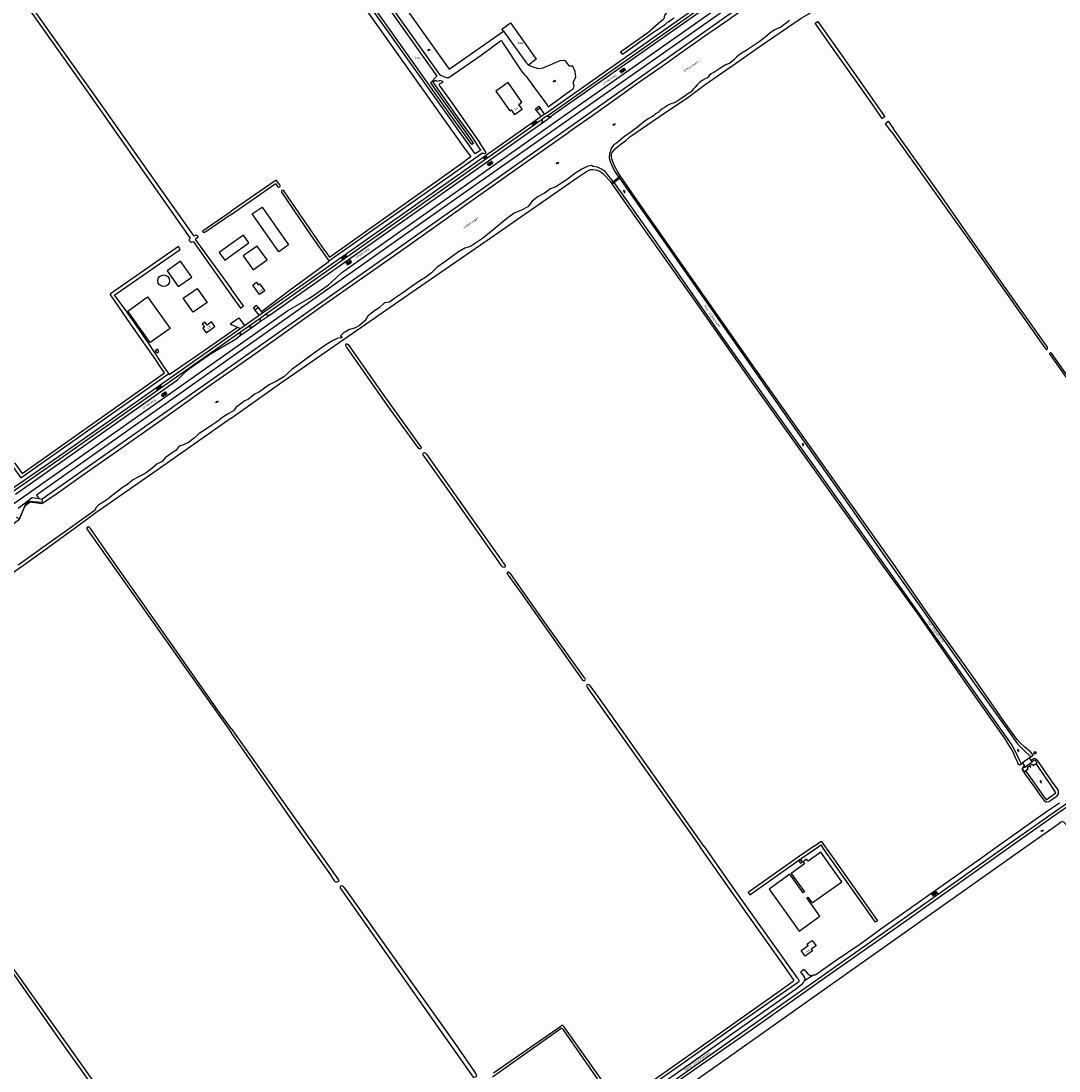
# Model space of a CAD drawing. Extents: x 168875 to 176000, y 513888 to 528000.
# Tile 43 of 106: x 173781 to 174863, y 519766 to 520861. Entities that reach past the tile are written whole.
import ezdxf

# ---------------------------------------------------------------- set-up
doc = ezdxf.new("R2010")
doc.units = 0
doc.header["$MEASUREMENT"] = 0
doc.layers.get('0').update_dxf_attribs({"linetype": 'CONTINUOUS'})
for name, color, linetype in [('BIJGEBOUW', 12, 'CONTINUOUS'), ('CULTUURAANDUIDING', 7, 'CONTINUOUS'), ('DAKRAND', 10, 'CONTINUOUS'), ('HOOFDGEBOUW', 1, 'CONTINUOUS'), ('HUISNUMMER', 7, 'CONTINUOUS'), ('INSTEEK_SLOOT', 72, 'CONTINUOUS'), ('KANT_VERHARDING', 252, 'CONTINUOUS'), ('KANT_WATER', 140, 'CONTINUOUS'), ('KUNSTWERK', 12, 'CONTINUOUS'), ('OVERIGOPSTAL', 12, 'CONTINUOUS'), ('SEMANTIEK', 140, 'CONTINUOUS'), ('sluitlijn_verharding', 7, 'CONTINUOUS'), ('STRAATNAAM', 7, 'CONTINUOUS'), ('TALUD', 34, 'CONTINUOUS'), ('WATERLOOPNAAM', 7, 'CONTINUOUS')]:
    doc.layers.add(name, color=color, linetype=linetype)
doc.styles.add('ISOCP', font='ISOCP.shx', dxfattribs={"height": 1.8})

# ---------------------------------------------------------------- blocks, each defined once
blk = doc.blocks.new('S014')
at = {"color": 0}
for p, q in [((0, -0.8), (4.2, 1.7)), ((0, 0.6), (1.8, 1.7)), ((5.1, -1.5), (0, 1.4)), ((2.6, -1.5), (0, 0)), ((1.1, -1.5), (6.1, 1.4)), ((6.1, -0.8), (1.9, 1.7)), ((3.5, -1.5), (6.1, 0)), ((6.1, 0.7), (4.4, 1.7))]:
    blk.add_line(p, q, dxfattribs=at)
blk = doc.blocks.new('S016')
at = {"color": 0, "linetype": 'Continuous'}
for points in [[(0, -0.4), (2.6, 1.1)], [(2.6, -1.2), (0, 0.4)], [(5.1, -1.2), (1.1, 1.1)], [(1.1, -1.2), (5.1, 1.1)], [(6.2, -0.4), (3.5, 1.1)], [(3.5, -1.2), (6.2, 0.4)]]:
    blk.add_lwpolyline(points, dxfattribs=at)
blk = doc.blocks.new('S05')
at = {"color": 0}
for p, q in [((0.1, 0.3), (0.4, 0.6)), ((0.1, -0.2), (0.4, 0.1)), ((0.4, 0.6), (0.7, 0.7)), ((0.4, 0.1), (0.7, 0.2)), ((0.7, 0.7), (1, 0.6)), ((0.7, 0.2), (1, 0.1)), ((1, 0.6), (1.3, 0.4)), ((1, 0.1), (1.4, -0.1)), ((1.3, 0.4), (1.7, 0.1)), ((1.7, 0.1), (2, 0)), ((2, 0), (2.3, 0.2)), ((2.3, 0.2), (2.6, 0.4)), ((1.4, -0.1), (1.7, -0.4)), ((1.7, -0.4), (2, -0.5)), ((2, -0.5), (2.3, -0.3)), ((2.3, -0.3), (2.6, -0.1))]:
    blk.add_line(p, q, dxfattribs=at)
blk = doc.blocks.new('S012')
at = {"color": 0}
for p, q in [((1.2, 2), (0, 0)), ((1.2, -2), (0, 0)), ((1.4, 0), (0.2, 2)), ((1.4, 0), (0.2, -2))]:
    blk.add_line(p, q, dxfattribs=at)

msp = doc.modelspace()

# ---------------------------------------------------------------- linework, layer by layer
at = {"layer": 'BIJGEBOUW'}
for points in [[(174059.91, 520627.49), (174049.81, 520620.39), (174022.068, 520659.858), (174032.257, 520666.959), (174059.91, 520627.49)], [(173944.82, 520583.923), (173958.995, 520593.789), (173947.455, 520610.368), (173933.28, 520600.502), (173944.82, 520583.923)], [(173936.63, 520540.15), (173915.82, 520525.65), (173892.414, 520558.481), (173913.062, 520573.202), (173936.63, 520540.15)], [(174832.217, 520092.421), (174824.845, 520087.279), (174824.914, 520087.18)], [(174834.081, 520089.748), (174832.217, 520092.421)], [(174824.914, 520087.18), (174827.22, 520083.874)], [(174827.22, 520083.874), (174827.687, 520083.203)], [(174827.687, 520083.203), (174827.704, 520083.179), (174835.051, 520088.282)], [(174835.051, 520088.282), (174834.081, 520089.748)], [(174593.739, 519982.512), (174595.847, 519984.033), (174594.349, 519986.109), (174592.241, 519984.588), (174593.739, 519982.512)]]:
    msp.add_lwpolyline(points, dxfattribs=at)
for points in [[(173923.687, 520590.029, -1), (173935.887, 520590.029)], [(173935.887, 520590.029, -1), (173923.687, 520590.029)]]:
    msp.add_lwpolyline(points, format="xyb", dxfattribs=at)
at = {"layer": 'DAKRAND'}
for points in [[(174000, 520628.5), (173987.7, 520619.6), (173993.4, 520611.6), (174000, 520616.4)], [(174000, 520616.4), (174018.5, 520629.7), (174012.8, 520637.7), (174000, 520628.5)]]:
    msp.add_lwpolyline(points, dxfattribs=at)
at = {"layer": 'HOOFDGEBOUW'}
for points in [[(174303.364, 520768.934), (174299.89, 520773.887), (174303.279, 520776.264), (174288.882, 520796.791), (174276.123, 520787.841), (174290.52, 520767.314), (174292.116, 520768.433), (174295.589, 520763.481), (174303.364, 520768.934)], [(174037.522, 520611.868), (174027.198, 520626.302), (174012.676, 520615.914), (174023, 520601.48), (174037.522, 520611.868)], [(174035.041, 520579.427), (174029.659, 520575.597), (174024.373, 520583.024), (174024.461, 520583.087), (174022.658, 520585.62), (174026.608, 520588.431), (174028.41, 520585.899), (174029.754, 520586.855), (174035.041, 520579.427)], [(173974.989, 520567.37), (173960.438, 520557.199), (173950.211, 520571.83), (173964.762, 520582.001), (173974.989, 520567.37)], [(173983.023, 520542.394), (173979.538, 520547.091), (173974.969, 520543.701), (173972.526, 520546.993), (173969.801, 520544.971), (173972.244, 520541.679), (173970.711, 520540.541), (173974.197, 520535.844), (173983.023, 520542.394)], [(174839.418, 520097.225), (174837.815, 520096.282), (174836.781, 520098.04), (174838.383, 520098.983), (174839.418, 520097.225)], [(174613.771, 519927.365), (174600.162, 519946.442), (174601.327, 519947.273), (174605.642, 519941.223), (174636.623, 519963.323), (174614.685, 519994.076), (174601.487, 519984.661), (174599.977, 519986.778), (174596.321, 519984.17), (174597.831, 519982.053), (174583.843, 519972.075), (174597.678, 519952.68), (174596.473, 519951.82), (174582.638, 519971.215)], [(174582.638, 519971.215), (174560.839, 519955.696), (174582.686, 519924.985), (174582.719, 519925.009), (174592.039, 519911.906), (174613.771, 519927.365)], [(174594.312, 519891.552), (174601.752, 519896.831), (174600.647, 519898.387), (174605.919, 519902.129), (174609.903, 519896.514), (174604.843, 519892.923), (174606.144, 519891.09)], [(174606.144, 519891.09), (174598.482, 519885.683), (174594.312, 519891.552)]]:
    msp.add_lwpolyline(points, dxfattribs=at)
at = {"layer": 'INSTEEK_SLOOT'}
for points in [[(174260.267, 520726.412), (174254.459, 520722.278), (174245.993, 520734.116), (174070.094, 520981.93), (173866.279, 521268.786), (173808.632, 521350.581)], [(173803.877, 521348.723), (173811.095, 521338.054), (174066.544, 520977.706), (174242.057, 520730.249), (174249.915, 520719.217), (174244.014, 520715.036)], [(173700.1, 521000), (173704.5, 520993.3), (173852, 520784.6), (173957, 520635), (173957.3, 520634.4), (173957, 520633.9), (173956.3, 520633.1), (173956.4, 520632.2), (173957, 520631.2), (173958.2, 520630.2), (173958.8, 520630.3), (173959.6, 520630.8), (173960.2, 520631), (173960.7, 520630.5), (174000, 520575.1)], [(173704.2, 521000), (173708.3, 520994.5), (173743.3, 520944.9), (173807.1, 520854.2), (173869.3, 520766.5), (173925.6, 520686.5), (173960.6, 520637.7), (173961.2, 520637), (173961.7, 520636.8), (173963, 520637.6), (173963.9, 520637.6), (173964.6, 520637.3), (173965.2, 520636.5), (173965.3, 520635.7), (173964.8, 520634.9), (173963.1, 520633.8), (173962.9, 520633.5), (173963, 520632.9), (174000, 520581.7)], [(174574.93, 520907.26), (174231.05, 520663.9), (174000, 520500.831), (173803.22, 520362.3)], [(174155.04, 520892.871), (174217.383, 520805.323)], [(174164.363, 520899.543), (174227.199, 520810.643), (174283.953, 520850.443)], [(174415.724, 520740.109), (174446.603, 520761.414), (174476.158, 520781.248), (174494.342, 520794.817), (174511.196, 520806.578), (174522.371, 520814.136), (174551.424, 520834.626), (174594.276, 520864.059), (174602.146, 520868.508), (174604.48, 520870.191)], [(174454.493, 520869.999), (174453.514, 520869.11), (174452.153, 520867.463), (174451.611, 520865.367), (174451.282, 520863.302), (174449.878, 520861.963), (174445.567, 520858.334), (174436.967, 520850.694)], [(174439.351, 520848.455), (174452.698, 520857.682), (174456.045, 520860.416), (174461.884, 520864.202)], [(174681.641, 520761.155), (174678.56, 520759.428), (174668.903, 520773.38), (174650.696, 520799.491), (174628.455, 520830.819), (174608.87, 520858.647), (174611.645, 520860.312)], [(174611.645, 520860.312), (174614.732, 520856.056), (174635.388, 520827.216), (174658.081, 520794.531), (174681.641, 520761.155)], [(174283.953, 520850.443), (174307.205, 520818.035), (174310.157, 520815.024)], [(174408.02, 520826.28), (174405.808, 520828.72), (174436.967, 520850.694)], [(174408.02, 520826.28), (174439.351, 520848.455)], [(174302.835, 520809.138), (174302.373, 520809.834), (174283.288, 520838.592), (174282.489, 520839.76), (174281.677, 520840.207), (174280.951, 520839.978), (174260.868, 520825.141), (174227.163, 520801.763), (174225.763, 520801.546)], [(174330.69, 520771.55), (174354.011, 520788.532), (174357.022, 520790.579), (174357.727, 520793.266), (174356.933, 520795.895), (174357.084, 520797.99), (174358.563, 520800.836), (174359.467, 520802.751), (174358.533, 520808.286), (174356.17, 520813.862), (174352.762, 520813.828), (174348.517, 520819.381), (174346.175, 520819.9), (174342.698, 520819.5), (174324.891, 520811.846), (174320.523, 520811.135), (174313.722, 520813.138), (174310.157, 520815.024)], [(174306.992, 520804.254), (174302.835, 520809.138)], [(174306.992, 520804.254), (174324.94, 520779.44)], [(174248.926, 520743.141), (174234.476, 520763.362), (174212.454, 520794.59), (174210.442, 520797.497), (174213.044, 520799.232), (174213.248, 520798.91), (174214.584, 520798.166), (174217.247, 520799.037), (174218.306, 520799.02), (174219.697, 520798.708), (174220.643, 520797.681), (174220.484, 520796.769), (174219.462, 520796.16), (174217.766, 520795.514), (174217.085, 520795.043), (174217.071, 520794.225), (174217.679, 520793.107), (174230.338, 520775.276), (174259.4, 520733.96)], [(174224.498, 520802.083), (174225.763, 520801.546)], [(174324.94, 520779.44), (174329.357, 520773.379), (174330.69, 520771.55)], [(174688.864, 520745.085), (174684.399, 520750.992), (174682.17, 520754.212), (174685.045, 520756.331)], [(174685.045, 520756.331), (174690.608, 520748.451)], [(174688.864, 520745.085), (174767.6, 520634.4), (174849, 520519), (174849.6, 520518.5), (174850.3, 520518.5), (174851.1, 520519), (174851.2, 520519.8), (174850.9, 520520.7), (174813.6, 520573.5), (174778, 520624.2), (174738.4, 520680.9), (174690.608, 520748.451)], [(174248.926, 520743.141), (174256.41, 520731.91)], [(174836.1, 520095.2), (174835.8, 520095.6), (174835.2, 520096.7), (174833.2, 520098.8), (174827.3, 520103.8), (174822.1, 520108.5), (174819.3, 520111.6), (174816.2, 520115.8), (174809.8, 520124.9), (174773.3, 520177.5), (174727, 520242), (174691.8, 520292.6), (174619, 520395.7), (174543.1, 520502.8), (174469.8, 520607.5), (174418.2, 520681.4), (174405.2, 520700.2), (174402.6, 520704.6), (174400.2, 520709.1), (174398.2, 520713.3), (174397.1, 520716.9), (174396.6, 520719.5), (174396.7, 520722.3), (174397.2, 520723.8), (174400.4, 520727.8), (174402.7, 520729.9), (174406.6, 520732.8), (174411.2, 520735.9), (174415.724, 520740.109)], [(174102.09, 520610.78), (174262.15, 520723.63), (174264.19, 520722.8), (174266.02, 520723.92), (174259.4, 520733.96)], [(174260.267, 520726.412), (174256.41, 520731.91)], [(174097.76, 520621.7), (174102.74, 520614.61), (174244.014, 520715.036)], [(174000, 520446.9), (174050.6, 520482.6), (174193, 520581.3), (174270.2, 520634.5), (174361.2, 520697.9), (174370.4, 520704.1), (174372.5, 520705.2), (174374.8, 520706), (174377.2, 520706.1), (174379.5, 520705.9), (174381.8, 520705.3), (174384.4, 520704.2), (174387.4, 520702), (174390.3, 520699.3), (174394.7, 520694.4), (174396.954, 520691.431)], [(174000, 520659.2), (174046.1, 520691.2), (174046.6, 520691), (174048.5, 520688.3), (174049.5, 520687.7), (174050.7, 520687.9), (174051.3, 520688.6), (174051.2, 520689.3), (174050.8, 520690.1), (174047.5, 520694.6), (174046.9, 520694.9), (174045.9, 520694.4), (174000, 520662.7)], [(174097.76, 520621.7), (174055.8, 520682.8), (174054.9, 520684), (174054.1, 520684.6), (174053, 520684.1), (174052.5, 520683.3), (174052.6, 520682.5), (174083.5, 520636.8), (174095.23, 520620.13)], [(174397.057, 520691.27), (174428.5, 520646.4), (174485.5, 520565.9), (174542.9, 520484.1), (174678.6, 520293.5), (174715.9, 520242.2), (174766.5, 520168.9), (174806.5, 520112.3), (174810.7, 520105.3), (174812.9, 520102.4), (174814.9, 520098.7), (174817.3, 520092.9), (174819.4, 520088.7), (174820.3, 520086.4), (174820.8, 520085.9), (174822.2, 520085.4)], [(174000, 520659.2), (173973.7, 520641), (173972.2, 520640.5), (173971.2, 520640.5), (173970.6, 520641.2), (173970.6, 520642.3), (173971, 520642.6), (174000, 520662.7)], [(173929.98, 520500.76), (173914.2, 520524.6), (173891.6, 520557.4), (173878.7, 520574.8), (173878.9, 520575.4), (173947.1, 520622.8), (173945.2, 520625.7), (173874.4, 520576.3), (173874, 520575.5), (173874.2, 520575), (173894.7, 520545.3), (173923.52, 520504.13)], [(174095.23, 520620.13), (174102.09, 520610.78)], [(174009.713, 520561.403), (174013.003, 520563.744), (174000, 520581.7)], [(174000, 520575.1), (174009.713, 520561.403)], [(174198.1, 520416.3), (174198.1, 520415.5), (174197.5, 520414.7), (174196.7, 520414.5), (174195.8, 520415), (174163.2, 520460.1), (174120.2, 520521.3), (174119.6, 520522.7), (174119.6, 520523.8), (174120.2, 520524.4), (174121.2, 520524.3), (174122.1, 520523.7), (174155.9, 520475.4), (174198.1, 520416.3)], [(175017.278, 520285.926), (175013.7, 520290.6), (174968, 520355.4), (174914.3, 520430.7), (174855.3, 520514.7), (174854.6, 520515), (174853.7, 520514.8), (174853.3, 520514.2), (174853.3, 520513.6), (174853.7, 520512.8), (174877, 520479.8), (174940.2, 520389.4), (175009.8, 520290.1), (175014.051, 520283.648), (175017.278, 520285.926)], [(173774.24, 520400.07), (173782.36, 520388.89), (173930.47, 520493.98), (173923.52, 520504.13)], [(173935.13, 520493.2), (173929.98, 520500.76)], [(173773, 520395.5), (173780.81, 520384.41), (173935.13, 520493.2)], [(174000, 520446.9), (173919.5, 520390), (173859.1, 520347.9), (173840.3, 520334), (173803.3, 520307.2), (173783.8, 520293.2), (173709.2, 520241.5), (173646.6, 520198), (173599.7, 520165.7), (173587.3, 520156.8), (173576.2, 520148.4), (173553.4, 520133.3), (173497.2, 520094.1), (173459.5, 520067.1), (173448.9, 520059.9), (173429.7, 520046.4), (173420.1, 520039.2), (173410.1, 520032.1), (173386.7, 520016), (173364.5, 520000)], [(174285.9, 520292.2), (174285.4, 520291.4), (174284.4, 520291), (174283.3, 520291.2), (174282.3, 520292.1), (174281.5, 520293.5), (174230.4, 520366), (174200.1, 520408.5), (174199.8, 520409.3), (174199.8, 520409.9), (174200.3, 520410.6), (174201.5, 520410.8), (174202.6, 520410.2), (174203.8, 520409.3), (174252.9, 520339.8), (174285.7, 520293.1), (174285.9, 520292.2)], [(173778.01, 520352.8), (173792.59, 520363.98), (173799.69, 520363.15)], [(173799.69, 520363.15), (173803.22, 520362.3)], [(174000, 520123.1), (173988.8, 520138.8), (173929.4, 520223.5), (173875.3, 520300), (173855.2, 520329.4), (173853.5, 520331.7), (173852.4, 520332.9), (173851.3, 520333.4), (173850.4, 520333), (173849.6, 520331.9), (173849.7, 520331), (173850.3, 520330.3), (173874.8, 520296), (173938.3, 520206.1), (174000, 520119.1)], [(174369.4, 520174.7), (174369.2, 520175.4), (174368.4, 520176.1), (174323.6, 520238.7), (174291.2, 520284.6), (174290.6, 520285.2), (174290, 520286), (174289.4, 520286.3), (174288.6, 520286.3), (174287.7, 520285.6), (174287.6, 520284.9), (174287.8, 520284.3), (174302.5, 520264.1), (174365.7, 520174.7), (174366.5, 520173.7), (174367.1, 520173.3), (174368.3, 520173.3), (174369, 520173.5), (174369.3, 520173.8), (174369.4, 520174.7)], [(174493.1, 520000), (174444.9, 520068.5), (174383.5, 520155.3), (174375.6, 520165.8), (174374.8, 520167.1), (174373.9, 520168.2), (174372.9, 520168.8), (174371.4, 520169.1), (174370.9, 520168.7), (174370.6, 520168), (174370.7, 520167.3), (174371.2, 520166.2), (174374.6, 520161), (174488.6, 520000)], [(175032.3, 520155.2), (174930.2, 520082.9), (174875.5, 520043.9), (174861, 520034), (174813, 520000)], [(174000, 520123.1), (174060.3, 520038.4), (174110.4, 519967.7), (174112.1, 519965.2), (174112.3, 519964.3), (174111.9, 519963.4), (174110.4, 519962.8), (174109.3, 519962.9), (174108.1, 519964), (174102.1, 519972.9), (174070.4, 520017.9), (174013.8, 520099.6), (174000, 520119.1)], [(174827.22, 520083.874), (174825.8, 520083), (174825.2, 520082.2), (174824.7, 520081.3), (174824.6, 520080.5), (174824.7, 520080), (174825.5, 520079), (174827.5, 520075.9), (174839.1, 520059.4), (174842.1, 520055.4), (174846.9, 520048.6), (174848.2, 520047.1), (174849, 520046.6), (174850.2, 520046.6), (174852.5, 520047.1), (174856.8, 520049.8), (174861, 520053), (174862.4, 520055), (174862.6, 520057.5), (174862.1, 520059.2), (174855.1, 520068.6), (174841.2, 520089), (174839.1, 520091.1), (174837.5, 520091.7), (174835.6, 520090.8), (174834.081, 520089.748)], [(174828.9, 520000), (174862.4, 520023.7), (174864.5, 520025.3), (174865.8, 520026), (174867.9, 520025.9), (174869.8, 520023.6), (174871.3, 520021.6), (174886.5, 520000)], [(174608.849, 520001.235), (174615.269, 520005.634), (174618.723, 520000.719)], [(173679.7, 520000), (173689.9, 519985.6), (173744.8, 519907.2), (173819.7, 519800.7), (173899.6, 519688.2), (173966, 519593.9), (174000, 519545.4)], [(173999.449, 519591.334), (173982.3, 519580.2), (173981.6, 519579.5), (173980.7, 519579.6), (173980.2, 519580.1), (173936.6, 519642.2), (173884.6, 519715.3), (173831.1, 519791.3), (173758.6, 519892.8), (173683.2, 520000)], [(174372.7, 519677.8), (174501.8, 519768.5), (174604.3, 519841.1), (174667.2, 519885.8), (174828.9, 520000)], [(174413.478, 519733.515), (174411.631, 519736.119), (174419.1, 519741.6), (174484.2, 519787.4), (174572.5, 519850), (174586.1, 519859.5), (174586.6, 519860.3), (174586.5, 519861), (174585.2, 519862.6), (174583.2, 519865.8), (174574.4, 519878.4), (174538, 519929.9), (174488.6, 520000)], [(174493.1, 520000), (174526.9, 519951.6), (174589.6, 519863.6), (174591, 519862), (174591.9, 519860.7), (174592, 519860), (174591.9, 519859.4), (174591.4, 519858.6), (174531.2, 519816.6), (174473.4, 519775.5), (174421.1, 519738.9), (174413.478, 519733.515)], [(174813, 520000), (174696.1, 519917.1), (174620.6, 519864.1), (174546.6, 519811.7), (174468.6, 519756.9)], [(174608.849, 520001.235), (174592.44, 519989.929), (174539.204, 519952.079), (174540.946, 519949.635), (174594.16, 519987.471), (174610.548, 519998.763)], [(174610.548, 519998.763), (174614.931, 520001.766), (174616.667, 519999.296)], [(174618.723, 520000.719), (174624.727, 519991.913), (174673.775, 519922.676), (174671.735, 519921.23), (174622.673, 519990.487), (174616.667, 519999.296)], [(174252.3, 519759.613), (174253, 519759.4), (174254.9, 519759.8), (174255.6, 519760.2), (174256, 519760.7), (174256, 519761.4), (174255.8, 519762.1), (174255.2, 519763.2), (174254.1, 519764.9), (174233.2, 519795.4), (174161.9, 519895.6), (174120, 519954.7), (174117.9, 519957.4), (174117.2, 519958.1), (174116.3, 519958.7), (174115.3, 519958.9), (174114.5, 519958.8), (174113.9, 519958.2), (174113.8, 519957.3), (174114, 519956.3), (174220.9, 519804.5), (174252.3, 519759.613)], [(174386.1, 519751.7), (174346.4, 519808.8), (174345.2, 519810.3), (174344.7, 519810.3), (174344, 519810.1), (174272.4, 519759.6)], [(174273.6, 519763.9), (174290.7, 519775.9), (174343.7, 519812.7), (174344.8, 519813.7), (174345.7, 519813.7), (174346.7, 519812.4), (174347.6, 519810.9), (174403.112, 519732.466)]]:
    msp.add_lwpolyline(points, dxfattribs=at)
msp.add_lwpolyline([(174217.383, 520805.323, 0.1223205), (174224.498, 520802.083)], format="xyb", dxfattribs=at)
at = {"layer": 'KANT_VERHARDING'}
for points in [[(174326.55, 520763.95), (174327.83, 520764.51), (174532.1, 520908.7), (174540.105, 520914.468), (174547.99, 520920.4), (174555.936, 520927.034), (174570.992, 520940.354), (174578.1, 520947.03), (174583.76, 520952.494), (174592.69, 520961.7), (174606.538, 520976.55)], [(174329.32, 520761.85), (174533.56, 520906.1), (174541.667, 520911.921), (174549.65, 520917.91), (174557.699, 520924.634), (174565.61, 520931.52), (174572.928, 520938.059), (174585.867, 520950.412), (174591.53, 520956.17), (174594.85, 520959.68), (174608.6, 520974.66)], [(173119.981, 519896.773), (173160, 519925.06), (173165.391, 519928.091), (173170.72, 519931.23), (173191.31, 519944.158), (173198.58, 519948.89), (173203.981, 519952.727), (173209.23, 519956.77), (173212.868, 519959.902), (173221.34, 519968.36), (173780.5, 520362.75), (174059.07, 520559), (174080.95, 520571.59), (174084.94, 520574.1), (174101.74, 520585.95), (174104.683, 520588.517), (174115.35, 520598.71), (174334.14, 520753.01), (174529.035, 520890.319)], [(174525.061, 520896.115), (174334.457, 520761.91), (174333.816, 520761.453)], [(174322.31, 520770.21), (174318.48, 520767.68)], [(174320.881, 520772.207), (174322.31, 520770.21)], [(174322.31, 520770.21), (174326.55, 520763.95)], [(174032.61, 520556.57), (174323.07, 520761.27)], [(174318.48, 520767.68), (174317.261, 520769.419)], [(174323.07, 520761.27), (174321.8, 520763.53), (174318.48, 520767.68)], [(174333.816, 520761.453), (174332.16, 520760.92)], [(174036, 520555.13), (174324.36, 520758.44)], [(174041.07, 520554.99), (174322.446, 520753.285), (174323.451, 520754.082)], [(174024.92, 520559.89), (174023.256, 520562.165)], [(174024.92, 520559.89), (174028.11, 520562.33)], [(174028.11, 520562.33), (174026.493, 520564.488)], [(174028.11, 520562.33), (174031.72, 520557.64)], [(174008.041, 520551.469), (174014.13, 520543.53)], [(174014.13, 520543.53), (174029.28, 520554.18)], [(174017.93, 520542.38), (174030.27, 520551.09)], [(174029.28, 520554.18), (174024.92, 520559.89)], [(174030.59, 520549.25), (174030.588, 520550.197), (174030.27, 520551.09)], [(174031.72, 520557.64), (174032.61, 520556.57)], [(174036, 520555.13), (174037.309, 520554.615), (174038.69, 520554.35)], [(173770.76, 520372.66), (173819.97, 520406.8), (174009.07, 520539.89)], [(173999.097, 520545.022), (174000, 520544.605)], [(174000, 520544.605), (174006.71, 520541.7)], [(174006.71, 520541.7), (174007.479, 520541.413), (174008.15, 520540.94), (174008.665, 520540.463), (174009.07, 520539.89)], [(174022.79, 520542.12), (174021.41, 520541.788), (174019.99, 520541.77), (174018.931, 520541.977), (174017.93, 520542.38)], [(174022.79, 520542.12), (174029.8, 520547.08)], [(173770.51, 520368.88), (173821.55, 520404.23), (174009.8, 520536.65)], [(173775.207, 520367.641), (173944.32, 520486.81), (173953.35, 520495.82), (173955.394, 520497.665), (173956.51, 520498.54), (173978.73, 520514.01), (174004.72, 520529.32), (174009.23, 520532.579), (174009.533, 520532.863)], [(174009.533, 520532.863), (174009.98, 520534.98), (174010.043, 520535.831), (174009.8, 520536.65)], [(174798.6, 520000), (174849.1, 520036), (174863.5, 520045.6)], [(174807, 520000), (174858.3, 520036.2), (174873.3, 520046.7)], [(174369.6, 519359.2), (174366.8, 519362.7), (174362.3, 519368.9), (174336.4, 519405.6), (174296.5, 519461.6), (174270.4, 519498.5), (174242.1, 519538.9), (174232.2, 519553.6), (174227.1, 519562.1), (174224, 519569.6), (174223, 519575.4), (174223.7, 519582.3), (174226.1, 519588.1), (174233.5, 519594.7), (174244.3, 519602.2), (174275.8, 519624.6), (174336.2, 519667.2), (174395.8, 519709.5), (174575.3, 519836.2), (174606.4, 519858.4), (174756.1, 519963.9), (174807, 520000)], [(174606.4, 519865.6), (174607.3, 519866.3), (174608.8, 519866.4), (174609.6, 519866.6), (174629.9, 519880.8), (174655.3, 519898.2), (174677.3, 519914.1), (174780.1, 519986.8), (174798.6, 520000)], [(174597.571, 519871.758), (174599.1, 519869.6), (174601.4, 519867.4), (174603.2, 519865.9), (174606.4, 519865.6)], [(174597.6, 519859.8), (174598.3, 519861.8), (174598, 519863.6), (174596.8, 519865.5), (174593.991, 519869.398)], [(174606.4, 519865.6), (174597.6, 519859.8)], [(174362.3, 519691.5), (174405.5, 519722.2), (174478.1, 519773.4), (174532.6, 519812.1), (174588.5, 519851.2), (174594.8, 519856), (174595.6, 519856.7), (174596.7, 519858.2), (174597.5, 519859.5), (174597.6, 519859.8)]]:
    msp.add_lwpolyline(points, dxfattribs=at)
for points in [[(174332.16, 520760.92, -0.27259169), (174329.32, 520761.85)], [(174323.451, 520754.082, 0.23602747), (174324.65, 520756.55)], [(174324.65, 520756.55, 0.21582519), (174324.36, 520758.44)], [(174038.69, 520554.35, 0.16142247), (174041.07, 520554.99)], [(174029.8, 520547.08, 0.20273767), (174030.59, 520549.25)]]:
    msp.add_lwpolyline(points, format="xyb", dxfattribs=at)
at = {"layer": 'KANT_WATER'}
for points in [[(174787.266, 521053.377), (174778.684, 521046.661), (174746.218, 521022.814), (174716.155, 521001.699), (174691.45, 520984.096), (174663.514, 520964.527), (174629.35, 520940.471), (174606.977, 520924.606), (174575.902, 520902.818), (174544.518, 520880.54), (174518.046, 520861.883), (174504.532, 520852.332), (174497.519, 520847.443), (174472.675, 520830.083), (174449.34, 520813.614), (174423.812, 520795.64), (174401.059, 520779.449), (174375.576, 520761.282), (174352.097, 520744.863)], [(174582.118, 520861.498), (174580.538, 520859.941), (174576.386, 520856.95), (174572.64, 520854.248), (174569.772, 520852.97), (174566.754, 520851.645), (174562.003, 520848.569), (174556.364, 520843.72), (174550.381, 520839.078), (174543.253, 520834.413), (174536.983, 520830.227), (174532.84, 520827.634), (174529.254, 520825.426), (174526.766, 520823.342), (174524.011, 520820.468), (174521.366, 520818.04)], [(174521.366, 520818.04), (174519.588, 520816.538), (174518.085, 520816.124), (174515.672, 520815.134), (174511.432, 520812.643), (174503.311, 520807.285), (174500.638, 520805.836), (174498.441, 520803.994), (174496.527, 520801.811), (174494.195, 520800.501), (174491.085, 520798.819), (174488.451, 520796.743), (174485.954, 520794.28), (174483.748, 520791.861), (174481.837, 520789.87), (174481.099, 520788.919), (174481.085, 520788.053), (174465.794, 520777.662), (174463.509, 520776.304), (174460.893, 520775.384), (174458.426, 520774.654), (174455.756, 520773.349), (174452.542, 520771.187), (174449.963, 520769.544), (174447.038, 520767.377), (174445.229, 520765.674), (174442.556, 520764.225), (174440.258, 520762.096), (174438.747, 520760.965), (174435.635, 520759.138), (174431.647, 520756.7), (174428.281, 520754.059), (174425.302, 520751.556), (174422.425, 520749.34), (174420.033, 520747.405), (174416.622, 520744.909), (174412.628, 520742.134)], [(174000, 520496.4), (174024.4, 520513.6), (174092.1, 520561.7), (174176.6, 520621), (174242.6, 520667.9), (174310.5, 520715.8), (174352.097, 520744.863)], [(174412.628, 520742.134), (174410, 520740.5), (174408.7, 520739.3), (174405.9, 520736.9), (174401.8, 520733.6), (174398.8, 520731.3), (174396.9, 520729), (174395.8, 520727.4), (174395.3, 520724.4), (174394.5, 520722.8), (174394.2, 520718.2), (174395.1, 520714.5), (174399.3, 520704.9), (174404.368, 520697.646)], [(174398.422, 520693.268), (174397.3, 520694.9), (174393.9, 520699), (174390.2, 520703.5), (174386.7, 520706.2), (174382.1, 520708.6), (174377.531, 520709.362), (174375.8, 520710.4), (174371.3, 520709.2), (174365.6, 520706.6), (174359.4, 520702.7), (174355.1, 520699.5), (174350.5, 520695.7), (174346.6, 520693.1), (174338.6, 520687.9), (174332.9, 520686.1), (174326.8, 520681.5), (174320.2, 520678.1), (174313.8, 520672.9), (174309.5, 520667.1), (174302.6, 520663.8), (174295, 520660.5), (174287, 520654.6), (174277.4, 520646.7), (174269.2, 520639.6), (174262, 520634.1), (174249.6, 520625.7), (174243.6, 520624.2), (174237.2, 520620.3), (174230.4, 520615.2), (174222.8, 520609.8), (174214.7, 520604.4), (174208.8, 520598.3), (174203.1, 520593.9), (174195.9, 520589.3), (174187.9, 520583.7), (174178.9, 520577.3), (174170.6, 520571.8), (174165.2, 520567.8), (174160.1, 520567), (174154.6, 520562.1), (174148.1, 520557.5), (174142.7, 520553.2), (174139.3, 520548.1), (174134, 520543.3), (174128.6, 520540.6), (174123.3, 520539.4), (174116.9, 520535.5), (174114.2, 520532.5), (174115.5, 520531.5)], [(174404.909, 520696.987), (174450.2, 520632.6), (174580.1, 520446.8), (174641.8, 520359.1), (174687.2, 520294.6), (174729.9, 520234), (174774.7, 520170.4), (174810.4, 520120.3), (174819.9, 520107.2), (174826.5, 520100.5), (174833.813, 520093.593)], [(174398.894, 520692.608), (174436.1, 520640.2), (174469.5, 520592.5), (174514.4, 520527.7), (174564.5, 520457.2), (174622.8, 520375.5), (174680, 520294.7), (174710.9, 520251.4), (174770.2, 520167.6), (174813.9, 520105.9), (174816.6, 520101), (174821.6, 520090.4), (174823.631, 520086.338)], [(174115.5, 520531.5), (174115.2, 520530.3), (174113.6, 520530.6), (174110.5, 520530), (174104.9, 520527.2), (174097.8, 520522.7), (174089.4, 520516.6), (174080.6, 520510.3), (174070.9, 520503.1), (174063.7, 520497.8), (174055, 520489.7), (174047.5, 520485.5), (174039.1, 520481.1), (174033.3, 520477), (174028.6, 520473.5), (174025.3, 520472.2), (174021.9, 520469.6), (174018.1, 520466.5), (174013.7, 520464.4), (174010.1, 520461.6), (174005.5, 520458.3), (174002.5, 520454.4), (173997.7, 520451.8), (173991.6, 520447.9), (173986.2, 520443.8), (173979.9, 520439.5), (173973.3, 520435), (173966.8, 520430.8), (173961.5, 520426), (173955.8, 520421.5), (173950.4, 520418.8), (173945.9, 520417.4), (173942.7, 520413.4), (173935.2, 520408.2), (173931.3, 520405.3), (173928.3, 520401.5), (173922.7, 520398.8), (173917.4, 520394.3), (173910.5, 520389), (173903.5, 520385.5), (173897.1, 520382), (173891.9, 520377.6), (173886.9, 520374.5), (173881.9, 520370.8), (173876, 520366.2), (173871.7, 520362.2), (173866.7, 520359), (173862.2, 520356.3), (173859.2, 520353.1), (173858.315, 520350.697)], [(173785.254, 520355.737), (173790.7, 520359.5), (173802.9, 520357.7), (173816.9, 520367.3), (173843.7, 520386.3), (173893.4, 520421.2), (173934.3, 520450), (173979.6, 520482.1), (174000, 520496.4)], [(173296.1, 520000), (173301.1, 520003.5), (173342.9, 520032.5), (173381.7, 520060), (173421.8, 520088.7), (173463.8, 520118.5), (173497.7, 520142.3), (173550.6, 520179.5), (173617.1, 520226.6), (173682.6, 520272.7), (173728.5, 520305), (173762.7, 520329.4), (173779.5, 520341.3), (173784.893, 520354.925)], [(173784.893, 520354.925), (173785.2, 520355.7), (173785.254, 520355.737)], [(173858.315, 520350.697), (173832.7, 520332.5), (173796.4, 520306.5), (173778.2, 520293.5)], [(174828.047, 520078.934), (174835.3, 520068.8), (174846.8, 520052.5), (174849.8, 520048.8), (174859.8, 520056.2), (174854.1, 520064.7), (174842.7, 520081.4), (174839.2, 520086.6)]]:
    msp.add_lwpolyline(points, dxfattribs=at)
at = {"layer": 'KUNSTWERK'}
for points in [[(174398.422, 520693.268), (174396.7, 520692), (174396.954, 520691.431)], [(174404.368, 520697.646), (174398.422, 520693.268)], [(174398.894, 520692.608), (174404.909, 520696.987)], [(174404.909, 520696.987), (174406.3, 520698), (174405.8, 520698.7), (174404.368, 520697.646)], [(174397.057, 520691.27), (174396.954, 520691.431)], [(174397.057, 520691.27), (174398.894, 520692.608)], [(174832.217, 520092.421), (174832.193, 520092.455), (174833.813, 520093.593)], [(174833.813, 520093.593), (174836.1, 520095.2)], [(174822.2, 520085.4), (174823.631, 520086.338)], [(174823.631, 520086.338), (174824.914, 520087.18)], [(174827.687, 520083.203), (174827, 520082.4), (174825.4, 520081.6), (174825.1, 520080.9), (174825.3, 520080.2), (174825.7, 520079.3), (174826.6, 520077.9), (174828.047, 520078.934)], [(174828.047, 520078.934), (174830.8, 520080.9), (174829.8, 520082.5), (174832.392, 520084.212)], [(174832.392, 520084.212), (174833.4, 520082.7), (174833.7, 520082.7), (174832.647, 520084.38)], [(174832.392, 520084.212), (174832.647, 520084.38)], [(174832.647, 520084.38), (174835.1, 520086), (174836.2, 520084.6), (174839.2, 520086.6)], [(174839.2, 520086.6), (174840.4, 520087.4), (174839.4, 520088.8), (174838.9, 520089.8), (174838, 520090), (174836.8, 520089.6), (174835.051, 520088.282)]]:
    msp.add_lwpolyline(points, dxfattribs=at)
at = {"layer": 'OVERIGOPSTAL'}
msp.add_lwpolyline([(173924.8, 520516.4), (173923.2, 520518.7), (173920.9, 520517), (173922.5, 520514.8), (173924.8, 520516.4)], dxfattribs=at)
at = {"layer": 'sluitlijn_verharding'}
for points in [[(174317.261, 520769.419), (174320.881, 520772.207)], [(174323.07, 520761.27), (174326.55, 520763.95)], [(174323.451, 520754.082), (174333.816, 520761.453)], [(174329.32, 520761.85), (174324.36, 520758.44)], [(174023.256, 520562.165), (174026.493, 520564.488)], [(173999.097, 520545.022), (174008.041, 520551.469)], [(174029.28, 520554.18), (174032.61, 520556.57)], [(174029.8, 520547.08), (174041.07, 520554.99)], [(174030.27, 520551.09), (174036, 520555.13)], [(174009.07, 520539.89), (174014.13, 520543.53)], [(174009.533, 520532.863), (174022.79, 520542.12)], [(174009.8, 520536.65), (174017.93, 520542.38)], [(174597.571, 519871.758), (174593.991, 519869.398)]]:
    msp.add_lwpolyline(points, dxfattribs=at)
at = {"layer": 'TALUD'}
for points in [[(174152.524, 520890.983), (174214.533, 520803.472), (174207.73, 520796.615), (174252.646, 520733.262), (174251.021, 520732.106), (174229.045, 520762.402), (174141.412, 520886.273), (174035.047, 521036.124), (173877.833, 521258.127), (173893.483, 521243.555), (173904.155, 521234.365)], [(174573.404, 520910.936), (174571.82, 520914.75), (174559.07, 520903.91), (174226.09, 520669.76), (174000, 520509.871), (173797.08, 520366.62), (173799.69, 520363.15)], [(174283.953, 520850.443), (174282.434, 520852.582), (174291.218, 520859.183), (174317.974, 520821.054), (174310.157, 520815.024)], [(174102.09, 520610.78), (174100.99, 520609.19), (174060.51, 520579.69), (174031.72, 520557.64)], [(173935.13, 520493.2), (173935.55, 520492.34), (173971.01, 520516.65), (174006.71, 520541.7)], [(173784.893, 520354.925), (173779.08, 520341.83), (173776.26, 520343.26)], [(173785.254, 520355.737), (173784.893, 520354.925)], [(173803.22, 520362.3), (173802.88, 520358.84), (173790.05, 520359.81), (173785.77, 520356.9), (173785.254, 520355.737)]]:
    msp.add_lwpolyline(points, dxfattribs=at)

# ---------------------------------------------------------------- block references
at = {"layer": 'SEMANTIEK'}
for name, p, rotation in [('S05', (174207.297, 520831.521), 215.3576694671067), ('S014', (174410.608, 520811.121), 213.0036637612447), ('S05', (174337.919, 520798.984), 215.3576694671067), ('S016', (174313.648, 520752.759), 35.25397004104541), ('S05', (174398.433, 520752.181), 37.00237620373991), ('S012', (174265.618, 520717.969), 125.5892191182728), ('S014', (174267.702, 520710.414), 35.19323650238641), ('S05', (174339.398, 520711.919), 32.92193824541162), ('S05', (174408.957, 520684.205), 305.3368315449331), ('S016', (174115.451, 520612.905), 34.58637046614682), ('S014', (174120.555, 520607.123), 34.58637046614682), ('S016', (173927.153, 520480.452), 215.8007502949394), ('S014', (173932.486, 520473.7), 215.8007502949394), ('S05', (173984.351, 520462.91), 35.12668517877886), ('S05', (174595.385, 520420.216), 305.2952600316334), ('S05', (174819.372, 520101.217), 314.9173751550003), ('S05', (174845.033, 520066.498), 125.1085096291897), ('S05', (174844.65, 520015.719), 35.23198213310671), ('S014', (174735.9, 519952.6), 212.005383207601)]:
    msp.add_blockref(name, p, dxfattribs=dict(at, rotation=rotation))

# ---------------------------------------------------------------- texts
at = {"layer": 'CULTUURAANDUIDING', "style": 'ISOCP'}
for p in [(174298.823, 520836.93), (174191.857, 520821.417)]:
    msp.add_text('bos', height=2.5, dxfattribs=at).set_placement(p)
at = {"layer": 'HUISNUMMER', "style": 'ISOCP'}
for s, rotation, p in [('44', 35.043826, (174296.276, 520767.249)), ('46', 35.43687, (174030.215, 520577.765)), ('48', 35.43687, (173975.853, 520539.138)), ('46', 35.210202, (174600.331, 519889.139))]:
    msp.add_text(s, height=2.5, rotation=rotation, dxfattribs=at).set_placement(p)
at = {"layer": 'STRAATNAAM', "style": 'ISOCP'}
for s, rotation, p in [('Urkerweg', 35.677926, (174388.668, 520794.377)), ('Urkerweg', 35.217593, (174131.095, 520613.299)), ('Urkerweg', 35.630983, (173908.457, 520455.893)), ('Karel Doormanweg', 35.010625, (174473.497, 519765.978))]:
    msp.add_text(s, height=2.5, rotation=rotation, dxfattribs=at).set_placement(p)
at = {"layer": 'WATERLOOPNAAM', "style": 'ISOCP'}
for s, rotation, p in [('Urkervaart', 34.484762, (174472.352, 520807.418)), ('Urkervaart', 34.484762, (174243.192, 520644.313)), ('Han Stijkeltocht', 304.898318, (174492.661, 520563.543)), ('Han Stijkeltocht', 305.391489, (174725.61, 520234.483))]:
    msp.add_text(s, height=2.5, rotation=rotation, dxfattribs=at).set_placement(p)

doc.saveas('drawing.dxf')
